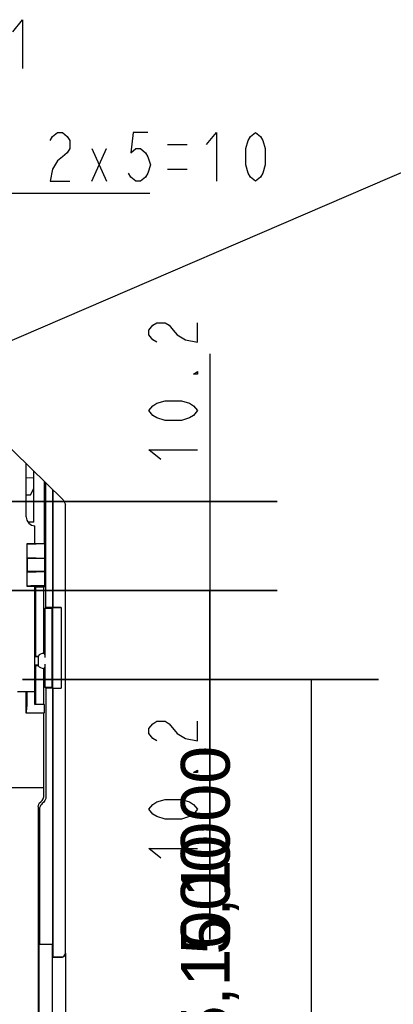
# Model space of a CAD drawing. Extents: x 20 to 400, y 160 to 434.
# Tile 18 of 20: x 288 to 310, y 316 to 373. Entities that reach past the tile are written whole.
import ezdxf

# ---------------------------------------------------------------- set-up
doc = ezdxf.new("R2010")
doc.units = 0
doc.header["$LTSCALE"] = 4.2
doc.header["$MEASUREMENT"] = 0
doc.layers.get('0').update_dxf_attribs({"linetype": 'CONTINUOUS'})
doc.layers.add('ALL_DIM', color=7, linetype='CONTINUOUS')
doc.layers.add('ALL_NOTE', color=7, linetype='CONTINUOUS')
doc.styles.get("Standard").update_dxf_attribs({"font": 'txt.shx'})

msp = doc.modelspace()

# ---------------------------------------------------------------- hatches: boundary and pattern name
h = msp.add_hatch(color=2)
h.paths.add_polyline_path([(303.005569, 339.892099), (281.779356, 339.892099)])
h.paths.add_polyline_path([(303.005569, 344.992099), (275.28669, 344.992099)])
h.paths.add_polyline_path([(299.159559, 339.892099), (299.159559, 325.011468)])
h = msp.add_hatch(color=2)
h.paths.add_polyline_path([(303.005569, 334.792099), (291.930994, 334.792099)])
h.paths.add_polyline_path([(303.005569, 339.892099), (278.869621, 339.892099)])
h.paths.add_polyline_path([(299.159559, 334.792099), (299.159559, 319.911468)])
h = msp.add_hatch(color=2)
h.paths.add_polyline_path([(308.824197, 266.359738), (291.449256, 266.359738)])
h.paths.add_polyline_path([(308.824197, 334.792099), (288.424103, 334.792099)])
edge = h.paths.add_edge_path(flags=0)

# ---------------------------------------------------------------- linework, layer by layer
at = {"color": 7, "linetype": 'CONTINUOUS'}
for p, q in [((290.715676, 362.653975), (282.252396, 362.653975)), ((295.715676, 362.653975), (287.252396, 362.653975)), ((299.159559, 353.455379), (299.159559, 344.992099)), ((299.159559, 348.355379), (299.159559, 339.892099)), ((299.159559, 331.428819), (299.159559, 339.892099)), ((299.159559, 326.328819), (299.159559, 334.792099)), ((304.978187, 300.575919), (304.978187, 334.792099))]:
    msp.add_line(p, q, dxfattribs=at)
at = {"linetype": 'CONTINUOUS'}
for p, q in [((284.321321, 351.395762), (290.754887, 345.085647)), ((288.642396, 344.109737), (288.642396, 347.157603)), ((289.081637, 343.809738), (289.081637, 346.72679)), ((288.642396, 346.358555), (289.081637, 346.366222)), ((289.668578, 346.151111), (289.668578, 342.609738)), ((289.769817, 338.913849), (289.769817, 346.051815)), ((288.642396, 345.384738), (288.87872, 345.384738)), ((288.87872, 345.384738), (289.081637, 345.736199)), ((290.172942, 338.913849), (290.172942, 345.656426)), ((290.186033, 338.92694), (290.186033, 345.643585)), ((290.754887, 345.085647), (290.892396, 344.815344)), ((290.892396, 319.140322), (290.892396, 344.815344)), ((289.081637, 343.809738), (288.743994, 343.809738)), ((289.142396, 342.593891), (289.142396, 343.609738)), ((288.692396, 340.125447), (288.692396, 342.594028)), ((288.692396, 342.594028), (289.68459, 342.593726)), ((288.692396, 342.594028), (288.714367, 342.572057)), ((289.714834, 342.563482), (289.214291, 342.563482)), ((289.668578, 342.609738), (289.68459, 342.609738)), ((289.68459, 342.609738), (289.68459, 342.593726)), ((289.714834, 342.563482), (289.68459, 342.593726)), ((289.714834, 341.752193), (289.714834, 342.563482)), ((288.714367, 341.743618), (288.705487, 341.734738)), ((288.705487, 341.734738), (288.705487, 340.984738)), ((289.697379, 341.734738), (288.705487, 341.734738)), ((289.214291, 341.752193), (289.714834, 341.752193)), ((289.714834, 341.752193), (289.697379, 341.734738)), ((289.697379, 341.734738), (289.697379, 340.984738)), ((289.697379, 340.984738), (288.705487, 340.984738)), ((288.714367, 340.975858), (288.705487, 340.984738)), ((289.714834, 340.967283), (289.214291, 340.967283)), ((289.697379, 340.984738), (289.714834, 340.967283)), ((289.714834, 340.155994), (289.714834, 340.967283)), ((288.692396, 340.125447), (288.714367, 340.147419)), ((289.68459, 340.12575), (288.692396, 340.125447)), ((289.142396, 333.359738), (289.142396, 340.125584)), ((289.142396, 340.109738), (289.68459, 340.109738)), ((289.142396, 340.109738), (289.168578, 340.083555)), ((289.168578, 340.083555), (289.168578, 336.13592)), ((289.642396, 340.083555), (289.168578, 340.083555)), ((289.714834, 340.155994), (289.214291, 340.155994)), ((289.642396, 340.083555), (289.668578, 340.109738)), ((289.642396, 336.28592), (289.642396, 340.083555)), ((289.68459, 340.12575), (289.714834, 340.155994)), ((289.68459, 340.109738), (289.68459, 340.12575)), ((289.769817, 338.913849), (289.715707, 338.859738)), ((289.715707, 338.859738), (289.715707, 336.051681)), ((290.118831, 338.859738), (289.715707, 338.859738)), ((290.172942, 338.913849), (289.769817, 338.913849)), ((290.169525, 338.910432), (290.118831, 338.859738)), ((290.118831, 334.359738), (290.118831, 338.859738)), ((290.169525, 338.910432), (290.642396, 338.92694)), ((290.169525, 334.309044), (290.169525, 338.910432)), ((290.172942, 338.913849), (290.186033, 338.92694)), ((290.642396, 338.92694), (290.186033, 338.92694)), ((290.642396, 338.92694), (290.642396, 334.292536)), ((290.120812, 338.34627), (290.146532, 338.346719)), ((290.120812, 334.873206), (290.120812, 338.34627)), ((290.146532, 338.346719), (290.146532, 334.872757)), ((289.142396, 336.109738), (289.168578, 336.13592)), ((289.142396, 336.109738), (289.330146, 336.109738)), ((289.168578, 336.13592), (289.317812, 336.13592)), ((289.330146, 336.109738), (289.330146, 335.609738)), ((289.330146, 335.609738), (289.142396, 335.609738)), ((289.142396, 335.609738), (289.168578, 335.583555)), ((289.168578, 335.583555), (289.168578, 333.38592)), ((289.317812, 335.583555), (289.168578, 335.583555)), ((289.642396, 333.38592), (289.642396, 335.433555)), ((289.715707, 335.667795), (289.715707, 334.359738)), ((290.146532, 334.872757), (290.120812, 334.873206)), ((288.142396, 334.109738), (289.142396, 334.109738)), ((288.642396, 332.859738), (288.642396, 334.109738)), ((288.668578, 334.109738), (288.668578, 333.254432)), ((289.715707, 334.359738), (290.118831, 334.359738)), ((289.769817, 334.305627), (289.715707, 334.359738)), ((289.769817, 334.305627), (289.769817, 328.08604)), ((290.172942, 334.305627), (289.769817, 334.305627)), ((290.169525, 334.309044), (290.118831, 334.359738)), ((290.169525, 334.309044), (290.642396, 334.292536)), ((290.172942, 319.627193), (290.172942, 334.305627)), ((290.172942, 334.305627), (290.186033, 334.292536)), ((290.186033, 318.890284), (290.186033, 334.292536)), ((290.186033, 334.292536), (290.642396, 334.292536)), ((289.142396, 333.359738), (289.168578, 333.38592)), ((289.668578, 333.359738), (289.142396, 333.359738)), ((289.168578, 333.38592), (289.642396, 333.38592)), ((289.668578, 333.359738), (289.642396, 333.38592)), ((289.668578, 333.359738), (289.668578, 333.254432)), ((288.662147, 332.879489), (288.642396, 332.859738)), ((289.642396, 332.859738), (288.642396, 332.859738)), ((289.662147, 332.879489), (289.642396, 332.859738)), ((289.642396, 328.609738), (289.642396, 332.859738)), ((289.659851, 328.592283), (261.124864, 328.592283)), ((261.142319, 328.609738), (289.642396, 328.609738)), ((289.659851, 328.592283), (289.642396, 328.609738)), ((289.659851, 328.173477), (289.659851, 328.592283)), ((289.404613, 327.37492), (289.404613, 319.627193)), ((289.404613, 319.627193), (289.383232, 319.596647)), ((290.142396, 319.596647), (289.383232, 319.596647)), ((289.383232, 295.70225), (289.383232, 319.596647)), ((289.404613, 319.627193), (290.172942, 319.627193)), ((290.172942, 319.627193), (290.142396, 319.596647)), ((290.142396, 276.859738), (290.142396, 319.596647)), ((290.155487, 318.859738), (290.186033, 318.890284)), ((290.642396, 318.859738), (290.155487, 318.859738)), ((290.155487, 276.846647), (290.155487, 318.859738)), ((290.186033, 318.890284), (290.642396, 318.890284)), ((290.892396, 319.109776), (290.892396, 272.859738))]:
    msp.add_line(p, q, dxfattribs=at)
at = {"color": 7, "linetype": 'CONTINUOUS'}
for points in [[(303.005569, 344.992099), (275.28669, 344.992099)], [(303.005569, 339.892099), (278.869621, 339.892099)], [(303.005569, 339.892099), (281.779356, 339.892099)], [(299.159559, 339.892099), (299.159559, 325.011468)], [(308.824197, 334.792099), (288.424103, 334.792099)], [(303.005569, 334.792099), (291.930994, 334.792099)], [(299.159559, 334.792099), (299.159559, 319.911468)]]:
    msp.add_lwpolyline(points, close=True, dxfattribs=at)
at = {"linetype": 'CONTINUOUS'}
for points in [[(288.714367, 342.572057), (288.728548, 342.57014), (288.766553, 342.568325), (288.826517, 342.5667), (288.905496, 342.565345), (288.999614, 342.564327), (289.104255, 342.563696), (289.214291, 342.563482), (289.214291, 342.563482)], [(289.214291, 341.752193), (289.104255, 341.751979), (288.999614, 341.751348), (288.905496, 341.75033), (288.826517, 341.748975), (288.766553, 341.74735), (288.728548, 341.745535), (288.714367, 341.743618), (288.714367, 341.743618)], [(288.714367, 340.975858), (288.728548, 340.973941), (288.766553, 340.972126), (288.826517, 340.970501), (288.905496, 340.969146), (288.999614, 340.968128), (289.104255, 340.967497), (289.214291, 340.967283), (289.214291, 340.967283)], [(289.214291, 340.155994), (289.104255, 340.15578), (288.999614, 340.155148), (288.905496, 340.15413), (288.826517, 340.152776), (288.766553, 340.151151), (288.728548, 340.149336), (288.714367, 340.147419), (288.714367, 340.147419)], [(289.330146, 336.109738), (289.325993, 336.11844), (289.321882, 336.127168), (289.317812, 336.13592), (289.317812, 336.13592)], [(289.642396, 336.28592), (289.66631, 336.261295), (289.689893, 336.235433), (289.713134, 336.208072), (289.713134, 336.208072)], [(289.713134, 336.208072), (289.713909, 336.200214), (289.714625, 336.178576), (289.715209, 336.14404), (289.71558, 336.100491), (289.71558, 336.100491)], [(289.330146, 335.609738), (289.325993, 335.601035), (289.321882, 335.592308), (289.317812, 335.583555), (289.317812, 335.583555)], [(289.713134, 335.511404), (289.689903, 335.484055), (289.66632, 335.458192), (289.642396, 335.433555), (289.642396, 335.433555)], [(289.71558, 335.618984), (289.715209, 335.575436), (289.714625, 335.5409), (289.713909, 335.519262), (289.713134, 335.511404), (289.713134, 335.511404)], [(288.662147, 332.879489), (288.663819, 332.893662), (288.665371, 332.931883), (288.666701, 332.991603), (288.66772, 333.068837), (288.66836, 333.158437), (288.668578, 333.254432), (288.668578, 333.254432)], [(289.668578, 333.254432), (289.66836, 333.158437), (289.66772, 333.068837), (289.666701, 332.991603), (289.665371, 332.931883), (289.663819, 332.893662), (289.662147, 332.879489), (289.662147, 332.879489)], [(289.470024, 327.781344), (289.549836, 327.860586), (289.609873, 327.955584), (289.647232, 328.061857), (289.659851, 328.173477), (289.659851, 328.173477)], [(289.769817, 328.08604), (289.755845, 327.968664), (289.714611, 327.857665), (289.648348, 327.759388), (289.561137, 327.679709), (289.561137, 327.679709)], [(289.327641, 327.487203), (289.327553, 296.387813), (289.327298, 296.34635), (289.326901, 296.313245), (289.326399, 296.291669), (289.32584, 296.283689), (289.32584, 296.283689)], [(289.327641, 327.487203), (289.337036, 327.570629), (289.365206, 327.650808), (289.410156, 327.721902), (289.470024, 327.781344), (289.470024, 327.781344)], [(289.561137, 327.679709), (289.507817, 327.633294), (289.464164, 327.577704), (289.431458, 327.51426), (289.411292, 327.445383), (289.404613, 327.37492), (289.404613, 327.37492)], [(290.642396, 318.890284), (290.707095, 318.898803), (290.767387, 318.923778), (290.819164, 318.963511), (290.858897, 319.015295), (290.883876, 319.075602), (290.892396, 319.140322), (290.892396, 319.140322)], [(290.892396, 319.109776), (290.883876, 319.045056), (290.858897, 318.984748), (290.819164, 318.932964), (290.767387, 318.893232), (290.707095, 318.868256), (290.642396, 318.859738), (290.642396, 318.859738)]]:
    msp.add_lwpolyline(points, dxfattribs=at)
for centre, radius, start, end in [((289.142395, 344.109737), 0.5, 180, 270.000043), ((289.642396, 335.859738), 0.426183, 90, 139.606148), ((289.642396, 335.859738), 0.426183, 220.393852, 270)]:
    msp.add_arc(centre, radius, start, end, dxfattribs=at)
at = {"layer": 'ALL_DIM', "color": 7, "linetype": 'CONTINUOUS'}
for points in [[(287.871483, 371.911817), (288.431474, 372.611826), (288.431474, 369.811817), (288.431474, 369.811817)], [(290.01032, 365.687312), (290.150311, 365.920639), (290.43032, 366.153967), (290.710328, 366.153967), (290.990311, 365.920639), (291.130328, 365.687312), (291.130328, 365.220631), (290.990311, 364.987303), (290.710328, 364.753976), (290.43032, 364.520648), (290.150311, 364.053967), (290.01032, 363.353984), (291.130328, 363.353984), (291.130328, 363.353984)], [(295.610311, 366.153967), (294.770311, 366.153967), (294.63032, 364.987303), (294.910328, 365.220631), (295.190311, 365.220631), (295.47032, 364.987303), (295.610311, 364.753976), (295.750328, 364.28732), (295.610311, 363.820639), (295.47032, 363.587312), (295.190311, 363.353984), (294.910328, 363.353984), (294.63032, 363.587312), (294.490328, 363.820639), (294.490328, 363.820639)], [(298.970311, 365.453984), (299.530328, 366.153967), (299.530328, 363.353984), (299.530328, 363.353984)], [(301.77032, 363.353984), (301.490311, 363.587312), (301.35032, 363.820639), (301.210328, 364.28732), (301.210328, 365.220631), (301.35032, 365.687312), (301.490311, 365.920639), (301.77032, 366.153967), (302.050328, 365.920639), (302.19032, 365.687312), (302.330311, 365.220631), (302.330311, 364.28732), (302.19032, 363.820639), (302.050328, 363.587312), (301.77032, 363.353984), (301.77032, 363.353984)], [(292.390328, 363.353984), (293.230328, 365.220631), (293.230328, 365.220631)], [(292.390328, 365.220631), (293.230328, 363.353984), (293.230328, 363.353984)], [(296.73032, 365.453984), (297.850328, 365.453984), (297.850328, 365.453984)], [(296.73032, 364.053967), (297.850328, 364.053967), (297.850328, 364.053967)], [(296.126236, 354.123879), (295.892883, 354.263896), (295.659555, 354.543879), (295.659555, 354.823888), (295.892883, 355.103896), (296.126236, 355.243888), (296.592892, 355.243888), (296.826219, 355.103896), (297.059547, 354.823888), (297.2929, 354.543879), (297.759555, 354.263896), (298.459564, 354.123879), (298.459564, 355.243888), (298.459564, 355.243888)], [(298.459564, 352.443879), (298.459564, 352.303888), (298.226236, 352.303888), (298.459564, 352.443879), (298.459564, 352.443879)], [(298.459564, 350.203888), (298.226236, 349.923879), (297.992883, 349.783888), (297.526228, 349.643896), (296.592892, 349.643896), (296.126236, 349.783888), (295.892883, 349.923879), (295.659555, 350.203888), (295.892883, 350.483896), (296.126236, 350.623888), (296.592892, 350.763879), (297.526228, 350.763879), (297.992883, 350.623888), (298.226236, 350.483896), (298.459564, 350.203888), (298.459564, 350.203888)], [(296.359564, 347.403879), (295.659555, 347.963896), (298.459564, 347.963896), (298.459564, 347.963896)], [(296.126236, 331.27692), (295.892883, 331.416924), (295.659555, 331.69692), (295.659555, 331.976916), (295.892883, 332.256924), (296.126236, 332.396916), (296.592892, 332.396916), (296.826219, 332.256924), (297.2929, 331.69692), (297.2929, 331.69692)], [(297.2929, 331.69692), (297.759555, 331.416924), (298.459564, 331.27692), (298.459564, 332.396916), (298.459564, 332.396916)], [(298.459564, 329.59692), (298.459564, 329.456916), (298.226236, 329.456916), (298.459564, 329.59692), (298.459564, 329.59692)], [(298.459564, 327.356916), (298.226236, 327.07692), (297.992883, 326.936916), (297.526228, 326.796924), (296.592892, 326.796924), (296.126236, 326.936916), (295.892883, 327.07692), (295.659555, 327.356916), (295.892883, 327.636924), (296.126236, 327.776916), (296.592892, 327.91692), (297.526228, 327.91692), (297.992883, 327.776916), (298.226236, 327.636924), (298.459564, 327.356916), (298.459564, 327.356916)], [(296.359564, 324.55692), (295.659555, 325.116924), (298.459564, 325.116924), (298.459564, 325.116924)]]:
    msp.add_lwpolyline(points, dxfattribs=at)
at = {"layer": 'ALL_NOTE', "color": 7, "linetype": 'CONTINUOUS'}
msp.add_line((274.517396, 348.499593), (310.840302, 364.154215), dxfattribs=at)

# ---------------------------------------------------------------- texts
at = {"char_height": 2.800054, "width": 12.834703, "attachment_point": 5, "rotation": 90}
for insert in [(299.159559, 325.011468), (299.159559, 319.911468)]:
    msp.add_mtext('\\C7;\\fArial|b0|i0|;\\H2.800053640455;5,1000', dxfattribs=dict(at, insert=insert))

doc.saveas('drawing.dxf')
